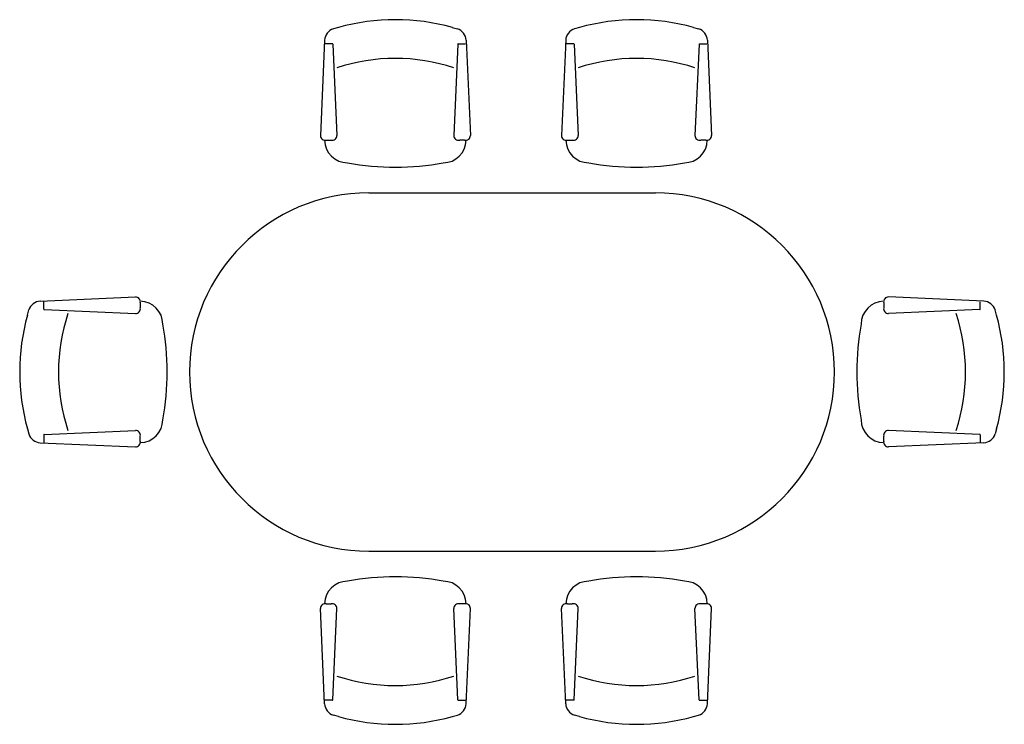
# Model space of a CAD drawing. Extents: x 388.9 to 430.1, y 193 to 222.5.
import ezdxf

# ---------------------------------------------------------------- set-up
doc = ezdxf.new("R2010")
doc.units = 0
doc.header["$LTSCALE"] = 0.1
doc.header["$MEASUREMENT"] = 0
doc.layers.add('LCO', color=1, linetype='CONTINUOUS')

msp = doc.modelspace()

# ---------------------------------------------------------------- linework, layer by layer
at = {"layer": 'LCO'}
for p, q in [((402.245, 222.208), (402.035, 222.146)), ((407.014, 222.208), (407.225, 222.146)), ((412.342, 222.208), (412.132, 222.146)), ((417.111, 222.208), (417.322, 222.146)), ((401.666, 221.675), (401.489, 217.685)), ((402.002, 221.521), (401.646, 221.521)), ((402.015, 221.509), (402.185, 217.685)), ((407.245, 221.509), (407.075, 217.685)), ((407.258, 221.521), (407.566, 221.521)), ((407.594, 221.675), (407.771, 217.685)), ((411.763, 221.675), (411.586, 217.685)), ((412.099, 221.521), (411.743, 221.521)), ((412.112, 221.509), (412.282, 217.685)), ((417.342, 221.509), (417.172, 217.685)), ((417.354, 221.521), (417.663, 221.521)), ((417.691, 221.675), (417.868, 217.685)), ((401.736, 217.488), (401.938, 217.488)), ((407.524, 217.488), (407.322, 217.488)), ((411.833, 217.488), (412.035, 217.488)), ((417.621, 217.488), (417.419, 217.488)), ((403.512, 215.281), (415.513, 215.281)), ((389.76, 210.746), (393.749, 210.923)), ((389.914, 210.41), (389.914, 210.718)), ((393.947, 210.676), (393.947, 210.474)), ((425.078, 210.676), (425.078, 210.474)), ((429.265, 210.746), (425.275, 210.923)), ((429.111, 210.41), (429.111, 210.718)), ((389.227, 210.167), (389.289, 210.377)), ((389.926, 210.397), (393.749, 210.227)), ((429.098, 210.397), (425.275, 210.227)), ((429.798, 210.167), (429.736, 210.377)), ((389.227, 205.398), (389.289, 205.187)), ((389.926, 205.167), (393.749, 205.337)), ((429.098, 205.167), (425.275, 205.337)), ((429.798, 205.398), (429.736, 205.187)), ((389.914, 205.155), (389.914, 204.798)), ((393.947, 204.888), (393.947, 205.09)), ((425.078, 204.888), (425.078, 205.09)), ((429.111, 205.155), (429.111, 204.798)), ((389.76, 204.818), (393.749, 204.641)), ((429.265, 204.818), (425.275, 204.641)), ((403.512, 200.281), (415.513, 200.281)), ((401.666, 193.886), (401.489, 197.876)), ((401.736, 198.073), (401.938, 198.073)), ((402.015, 194.053), (402.185, 197.876)), ((407.245, 194.053), (407.075, 197.876)), ((407.524, 198.073), (407.322, 198.073)), ((407.594, 193.886), (407.771, 197.876)), ((411.763, 193.886), (411.586, 197.876)), ((411.833, 198.073), (412.035, 198.073)), ((412.112, 194.053), (412.282, 197.876)), ((417.342, 194.053), (417.172, 197.876)), ((417.621, 198.073), (417.419, 198.073)), ((417.691, 193.886), (417.868, 197.876)), ((402.002, 194.041), (401.646, 194.041)), ((407.258, 194.041), (407.566, 194.041)), ((412.099, 194.041), (411.743, 194.041)), ((417.354, 194.041), (417.663, 194.041)), ((402.245, 193.353), (402.035, 193.415)), ((407.014, 193.353), (407.225, 193.415)), ((412.342, 193.353), (412.132, 193.415)), ((417.111, 193.353), (417.322, 193.415))]:
    msp.add_line(p, q, dxfattribs=at)
for centre, radius, start, end in [((404.63, 213.624), 8.909, 74.4748, 105.5252), ((414.727, 213.624), 8.909, 74.4748, 105.5252), ((402.18, 221.652), 0.515, 106.4199, 177.4596), ((407.079, 221.652), 0.515, 2.5404, 73.5801), ((412.277, 221.652), 0.515, 106.4199, 177.4596), ((417.176, 221.652), 0.515, 2.5404, 73.5801), ((402.002, 221.508), 0.0129, 2.5404, 90), ((407.258, 221.508), 0.0129, 90, 177.4596), ((412.099, 221.508), 0.0129, 2.5404, 90), ((417.354, 221.508), 0.0129, 90, 177.4596), ((404.628, 213.169), 7.743, 71.5812, 108.4188), ((414.725, 213.169), 7.743, 71.5812, 108.4188), ((401.686, 217.679), 0.197, 178.1708, 284.5154), ((401.988, 217.679), 0.197, 255.4846, 1.8292), ((407.272, 217.679), 0.197, 178.1708, 284.5154), ((407.573, 217.679), 0.197, 255.4846, 1.8292), ((411.783, 217.679), 0.197, 178.1708, 284.5154), ((412.084, 217.679), 0.197, 255.4846, 1.8292), ((417.369, 217.679), 0.197, 178.1708, 284.5154), ((417.67, 217.679), 0.197, 255.4846, 1.8292), ((402.62, 217.494), 0.951, 180.7158, 270.3544), ((406.639, 217.494), 0.951, 269.6456, 359.2842), ((412.717, 217.494), 0.951, 180.7158, 270.3544), ((416.736, 217.494), 0.951, 269.6456, 359.2842), ((404.63, 227.146), 10.79, 259.2995, 280.7005), ((414.727, 227.146), 10.79, 259.2995, 280.7005), ((403.512, 207.781), 7.5, 90, 270), ((415.513, 207.781), 7.5, 270, 90), ((389.782, 210.232), 0.515, 92.5404, 163.5801), ((393.756, 210.726), 0.197, 345.4846, 91.8292), ((393.94, 209.792), 0.951, 359.6456, 89.2842), ((425.084, 209.792), 0.951, 90.7158, 180.3544), ((425.269, 210.726), 0.197, 88.1708, 194.5154), ((429.242, 210.232), 0.515, 16.4199, 87.4596), ((389.927, 210.41), 0.0129, 180, 267.4596), ((393.756, 210.424), 0.197, 268.1708, 14.5154), ((425.269, 210.424), 0.197, 165.4846, 271.8292), ((429.098, 210.41), 0.0129, 272.5404, 0), ((397.811, 207.782), 8.909, 164.4748, 195.5252), ((398.266, 207.781), 7.743, 161.5812, 198.4188), ((420.759, 207.781), 7.743, 341.5812, 18.4188), ((421.214, 207.782), 8.909, 344.4748, 15.5252), ((384.288, 207.782), 10.79, 349.2995, 10.7005), ((434.736, 207.782), 10.79, 169.2995, 190.7005), ((393.94, 205.773), 0.951, 270.7158, 0.3544), ((425.084, 205.773), 0.951, 179.6456, 269.2842), ((393.756, 205.14), 0.197, 345.4846, 91.8292), ((425.269, 205.14), 0.197, 88.1708, 194.5154), ((389.782, 205.333), 0.515, 196.4199, 267.4596), ((389.927, 205.155), 0.0129, 92.5404, 180), ((393.756, 204.839), 0.197, 268.1708, 14.5154), ((425.269, 204.839), 0.197, 165.4846, 271.8292), ((429.098, 205.155), 0.0129, 0, 87.4596), ((429.242, 205.333), 0.515, 272.5404, 343.5801), ((404.63, 188.415), 10.79, 79.2995, 100.7005), ((414.727, 188.415), 10.79, 79.2995, 100.7005), ((402.62, 198.067), 0.951, 89.6456, 179.2842), ((406.639, 198.067), 0.951, 0.7158, 90.3544), ((412.717, 198.067), 0.951, 89.6456, 179.2842), ((416.736, 198.067), 0.951, 0.7158, 90.3544), ((401.686, 197.882), 0.197, 75.4846, 181.8292), ((401.988, 197.882), 0.197, 358.1708, 104.5154), ((407.272, 197.882), 0.197, 75.4846, 181.8292), ((407.573, 197.882), 0.197, 358.1708, 104.5154), ((411.783, 197.882), 0.197, 75.4846, 181.8292), ((412.084, 197.882), 0.197, 358.1708, 104.5154), ((417.369, 197.882), 0.197, 75.4846, 181.8292), ((417.67, 197.882), 0.197, 358.1708, 104.5154), ((404.628, 202.393), 7.743, 251.5812, 288.4188), ((414.725, 202.393), 7.743, 251.5812, 288.4188), ((402.18, 193.909), 0.515, 182.5404, 253.5801), ((402.002, 194.054), 0.0129, 270, 357.4596), ((407.079, 193.909), 0.515, 286.4199, 357.4596), ((407.258, 194.054), 0.0129, 182.5404, 270), ((412.277, 193.909), 0.515, 182.5404, 253.5801), ((412.099, 194.054), 0.0129, 270, 357.4596), ((417.176, 193.909), 0.515, 286.4199, 357.4596), ((417.354, 194.054), 0.0129, 182.5404, 270), ((404.63, 201.937), 8.909, 254.4748, 285.5252), ((414.727, 201.937), 8.909, 254.4748, 285.5252)]:
    msp.add_arc(centre, radius, start, end, dxfattribs=at)

doc.saveas('drawing.dxf')
